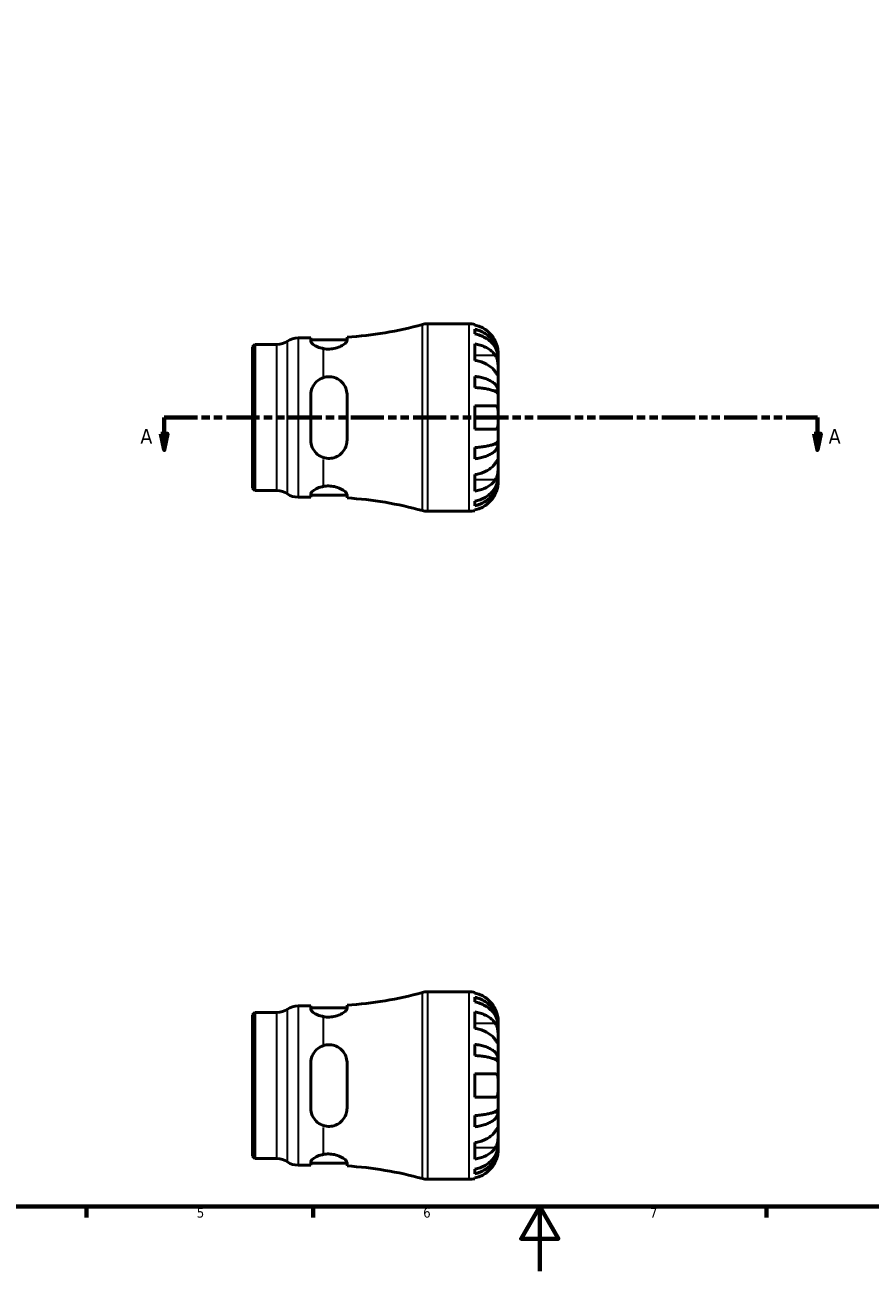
# Model space of a CAD drawing. Header units: millimetres. Extents: x 0 to 903, y 0 to 771.
# Tile 2 of 5: x 261 to 523, y 0 to 386. Entities that reach past the tile are written whole.
import ezdxf

# ---------------------------------------------------------------- set-up
doc = ezdxf.new("R2010")
doc.units = ezdxf.units.MM
doc.linetypes.add('DOUBLE_DASH_CHAIN', pattern=[1.2403, 0.6614, -0.0827, 0.1654, -0.0827, 0.1654, -0.0827])
for name, color, linetype, lineweight in [('Border (ANSI)', 7, 'Continuous', 70), ('Section Line (ANSI)', 7, 'DOUBLE_DASH_CHAIN', 70), ('Visible (ANSI)', 7, 'Continuous', 50), ('Visible Narrow (ANSI)', 7, 'Continuous', 35)]:
    doc.layers.add(name, color=color, linetype=linetype, lineweight=lineweight)
doc.styles.add('Label Text (ANSI)', font='tahoma.ttf')
doc.styles.add('Note Text (ANSI)', font='tahoma.ttf')

# ---------------------------------------------------------------- blocks, each defined once
blk = doc.blocks.new('Borders Default Border')
at = {"layer": 'Border (ANSI)'}
for p, q in [((280.33, 20), (280.33, 16.55)), ((350.42, 20), (350.42, 16.55)), ((490.58, 20), (490.58, 16.55))]:
    blk.add_line(p, q, dxfattribs=at)
at = {"layer": 'Border (ANSI)', "flags": 128}
for points in [[(20, 20), (20, 574), (821, 574), (821, 20), (20, 20)], [(420.5, 0), (420.5, 20), (414.73, 10), (426.27, 10), (420.5, 20)]]:
    blk.add_lwpolyline(points, dxfattribs=at)
at = {"layer": 'Border (ANSI)', "color": 230, "true_color": 0xff0080, "char_height": 3.05, "attachment_point": 7, "style": 'Note Text (ANSI)'}
for s, insert in [('5', (314.48, 16.49)), ('6', (384.49, 16.49)), ('7', (454.6, 16.55))]:
    blk.add_mtext(s, dxfattribs=dict(at, insert=insert))
blk = doc.blocks.new('2dTransSection0')
at = {"layer": 'Section Line (ANSI)', "linetype": 'DOUBLE_DASH_CHAIN', "ltscale": 15.509468}
blk.add_line((304.38, 264.06), (506.38, 264.06), dxfattribs=at)
at = {"layer": 'Section Line (ANSI)', "linetype": 'Continuous'}
for p, q in [((304.38, 264.06), (314.02, 264.06)), ((304.38, 264.06), (304.38, 259.06)), ((496.75, 264.06), (506.38, 264.06)), ((506.38, 264.06), (506.38, 259.06)), ((303.38, 259.06), (304.38, 254.06)), ((305.38, 259.06), (303.38, 259.06)), ((304.38, 259.06), (304.38, 254.06)), ((304.38, 254.06), (305.38, 259.06)), ((505.38, 259.06), (506.38, 254.06)), ((507.38, 259.06), (505.38, 259.06)), ((506.38, 259.06), (506.38, 254.06)), ((506.38, 254.06), (507.38, 259.06))]:
    blk.add_line(p, q, dxfattribs=at)
at = {"layer": 'Section Line (ANSI)', "linetype": 'Continuous', "flags": 128}
for points in [[(303.38, 259.06), (304.38, 254.06), (305.38, 259.06), (303.38, 259.06)], [(505.38, 259.06), (506.38, 254.06), (507.38, 259.06), (505.38, 259.06)]]:
    blk.add_lwpolyline(points, dxfattribs=at)
at = {"layer": 'Section Line (ANSI)'}
for points in [[(303.38, 259.06), (304.38, 254.06), (305.38, 259.06), (303.38, 259.06)], [(505.38, 259.06), (506.38, 254.06), (507.38, 259.06), (505.38, 259.06)]]:
    blk.add_solid(points, dxfattribs=at)
at = {"layer": 'Section Line (ANSI)', "char_height": 4.57, "attachment_point": 7, "style": 'Label Text (ANSI)'}
for insert in [(297.02, 255.98), (509.85, 255.98)]:
    blk.add_mtext('A', dxfattribs=dict(at, insert=insert))

msp = doc.modelspace()

# ---------------------------------------------------------------- linework, layer by layer
at = {"layer": 'Visible (ANSI)'}
for p, q in [((385.769, 293.055), (398.654, 293.055)), ((400.454, 292.873), (400.454, 292.648)), ((400.454, 291.34), (400.454, 289.907)), ((331.654, 285.952), (332.377, 286.675)), ((331.654, 242.159), (331.654, 285.952)), ((332.377, 286.675), (339.246, 286.675)), ((332.377, 286.675), (332.377, 241.435)), ((345.802, 288.705), (349.722, 288.705)), ((349.722, 288.705), (349.722, 287.679)), ((349.722, 288.065), (360.922, 288.065)), ((360.922, 287.918), (360.922, 288.935)), ((400.454, 286.819), (400.454, 281.728)), ((407.654, 282.768), (407.636, 282.768)), ((407.654, 282.768), (407.654, 284.055)), ((407.654, 282.278), (407.654, 282.768)), ((407.654, 278.197), (407.654, 282.278)), ((407.654, 272.296), (407.654, 278.197)), ((400.454, 276.79), (400.454, 273.33)), ((349.722, 271.095), (349.722, 257.015)), ((360.922, 257.015), (360.922, 271.095)), ((407.654, 272.296), (406.329, 272.296)), ((407.654, 271.114), (407.654, 272.296)), ((407.654, 264.055), (407.654, 271.114)), ((400.454, 267.655), (400.454, 260.455)), ((407.654, 256.997), (407.654, 264.055)), ((400.454, 254.78), (400.454, 251.321)), ((407.654, 255.814), (406.329, 255.814)), ((407.654, 255.814), (407.654, 256.997)), ((407.654, 249.913), (407.654, 255.814)), ((407.654, 245.832), (407.654, 249.913)), ((400.454, 246.383), (400.454, 241.292)), ((407.654, 245.342), (407.636, 245.342)), ((407.654, 245.342), (407.654, 245.832)), ((407.654, 244.055), (407.654, 245.342)), ((331.654, 242.159), (332.377, 241.435)), ((332.377, 241.435), (339.246, 241.435)), ((345.802, 239.405), (349.722, 239.405)), ((349.722, 240.432), (349.722, 239.405)), ((349.722, 240.045), (360.922, 240.045)), ((360.922, 239.175), (360.922, 240.192)), ((400.454, 238.203), (400.454, 236.77)), ((400.454, 235.463), (400.454, 235.237)), ((385.769, 235.055), (398.654, 235.055)), ((385.769, 86.401), (398.654, 86.401)), ((400.454, 86.219), (400.454, 85.993)), ((345.802, 82.051), (349.722, 82.051)), ((349.722, 82.051), (349.722, 81.024)), ((349.722, 81.411), (360.922, 81.411)), ((360.922, 81.264), (360.922, 82.281)), ((400.454, 84.686), (400.454, 83.253)), ((331.654, 79.297), (332.377, 80.021)), ((331.654, 35.504), (331.654, 79.297)), ((332.377, 80.021), (339.246, 80.021)), ((332.377, 80.021), (332.377, 34.781)), ((400.454, 80.164), (400.454, 75.073)), ((407.654, 76.114), (407.654, 77.401)), ((407.654, 76.114), (407.636, 76.114)), ((407.654, 75.624), (407.654, 76.114)), ((407.654, 71.543), (407.654, 75.624)), ((400.454, 70.136), (400.454, 66.676)), ((407.654, 65.642), (407.654, 71.543)), ((407.654, 65.642), (406.329, 65.642)), ((407.654, 64.459), (407.654, 65.642)), ((349.722, 64.441), (349.722, 50.361)), ((360.922, 50.361), (360.922, 64.441)), ((407.654, 57.401), (407.654, 64.459)), ((400.454, 61.001), (400.454, 53.801)), ((407.654, 50.342), (407.654, 57.401)), ((407.654, 49.16), (407.654, 50.342)), ((400.454, 48.126), (400.454, 44.666)), ((407.654, 49.16), (406.329, 49.16)), ((407.654, 43.259), (407.654, 49.16)), ((407.654, 39.178), (407.654, 43.259)), ((400.454, 39.729), (400.454, 34.637)), ((407.654, 38.688), (407.636, 38.688)), ((407.654, 38.688), (407.654, 39.178)), ((407.654, 37.401), (407.654, 38.688)), ((331.654, 35.504), (332.377, 34.781)), ((332.377, 34.781), (339.246, 34.781)), ((345.802, 32.751), (349.722, 32.751)), ((349.722, 33.778), (349.722, 32.751)), ((349.722, 33.391), (360.922, 33.391)), ((360.922, 32.521), (360.922, 33.538)), ((400.454, 31.549), (400.454, 30.116)), ((385.769, 28.401), (398.654, 28.401)), ((400.454, 28.809), (400.454, 28.583))]:
    msp.add_line(p, q, dxfattribs=at)
for centre, radius, start, end in [((385.769, 287.255), 5.8, 90, 105.4274), ((398.654, 284.055), 9, 78.46304, 90), ((353.654, 403.632), 114.927, 273.62577, 285.4274), ((339.246, 292.475), 5.8, 270, 304.41151), ((345.802, 282.905), 5.8, 90, 124.41151), ((339.246, 235.635), 5.8, 55.58849, 90), ((345.802, 245.205), 5.8, 235.58849, 270), ((353.654, 124.478), 114.927, 74.5726, 86.37423), ((385.769, 240.855), 5.8, 254.5726, 270), ((398.654, 244.055), 9, 270, 281.53696), ((353.654, 196.978), 114.927, 273.62577, 285.4274), ((385.769, 80.601), 5.8, 90, 105.4274), ((398.654, 77.401), 9, 78.46304, 90), ((339.246, 85.821), 5.8, 270, 304.41151), ((345.802, 76.251), 5.8, 90, 124.41151), ((339.246, 28.981), 5.8, 55.58849, 90), ((345.802, 38.551), 5.8, 235.58849, 270), ((353.654, -82.176), 114.927, 74.5726, 86.37423), ((385.769, 34.201), 5.8, 254.5726, 270), ((398.654, 37.401), 9, 270, 281.53696)]:
    msp.add_arc(centre, radius, start, end, dxfattribs=at)
for points, knots in [([(406.778, 287.655), (406.595, 288.043), (406.376, 288.435), (405.79, 289.317), (405.399, 289.79), (404.612, 290.58), (404.145, 290.972), (403.139, 291.648), (402.599, 291.932), (401.589, 292.352), (401.028, 292.529), (400.454, 292.648)], [4.42788405, 4.42788405, 4.42788405, 4.42788405, 4.5512464, 4.5512464, 4.71913293, 4.71913293, 4.88586959, 4.88586959, 5.05260626, 5.05260626, 5.21400469, 5.21400469, 5.21400469, 5.21400469]), ([(400.454, 291.34), (401.031, 291.226), (401.595, 291.053), (402.607, 290.647), (403.146, 290.373), (404.153, 289.72), (404.62, 289.342), (405.406, 288.58), (405.797, 288.126), (406.471, 287.147), (406.754, 286.623), (407.18, 285.625), (407.362, 285.058), (407.599, 283.901), (407.654, 283.309), (407.654, 282.768)], [0.1707461, 0.1707461, 0.1707461, 0.1707461, 0.33284, 0.33284, 0.4994944, 0.4994944, 0.6661487, 0.6661487, 0.8332087, 0.8332087, 1.0002688, 1.0002688, 1.1679728, 1.1679728, 1.3356767, 1.3356767, 1.3356767, 1.3356767]), ([(407.654, 282.278), (407.654, 282.76), (407.599, 283.286), (407.362, 284.317), (407.18, 284.821), (406.754, 285.709), (406.471, 286.176), (405.797, 287.046), (405.406, 287.451), (404.62, 288.129), (404.153, 288.466), (403.146, 289.046), (402.607, 289.29), (401.595, 289.652), (401.031, 289.805), (400.454, 289.907)], [4.0142509, 4.0142509, 4.0142509, 4.0142509, 4.1819549, 4.1819549, 4.3496588, 4.3496588, 4.5167189, 4.5167189, 4.6837789, 4.6837789, 4.8504333, 4.8504333, 5.0170876, 5.0170876, 5.1791816, 5.1791816, 5.1791816, 5.1791816]), ([(353.654, 285.367), (353.497, 285.396), (353.343, 285.428), (352.515, 285.622), (351.905, 285.85), (350.909, 286.335), (350.466, 286.629), (349.872, 287.193), (349.722, 287.461), (349.722, 287.679)], [0.16501659, 0.16501659, 0.16501659, 0.16501659, 0.21248187, 0.21248187, 0.42496373, 0.42496373, 0.65314155, 0.65314155, 0.88131938, 0.88131938, 0.88131938, 0.88131938]), ([(360.922, 287.918), (360.922, 287.843), (360.904, 287.762), (360.787, 287.472), (360.607, 287.242), (360.023, 286.716), (359.584, 286.417), (358.546, 285.892), (357.96, 285.664), (356.743, 285.354), (356.137, 285.262), (354.879, 285.212), (354.252, 285.259), (353.654, 285.367)], [-1.0958848, -1.0958848, -1.0958848, -1.0958848, -1.0161029, -1.0161029, -0.8232693, -0.8232693, -0.5923183, -0.5923183, -0.3779467, -0.3779467, -0.1907008, -0.1907008, 0, 0, 0, 0]), ([(400.454, 286.819), (401.028, 286.735), (401.589, 286.61), (402.599, 286.313), (403.139, 286.112), (404.145, 285.634), (404.612, 285.357), (405.399, 284.798), (405.79, 284.464), (406.376, 283.84), (406.595, 283.563), (406.778, 283.289)], [0.17075309, 0.17075309, 0.17075309, 0.17075309, 0.33215152, 0.33215152, 0.49888818, 0.49888818, 0.66562485, 0.66562485, 0.83351137, 0.83351137, 0.95687373, 0.95687373, 0.95687373, 0.95687373]), ([(407.654, 284.055), (407.654, 284.055), (407.654, 284.091), (407.652, 284.239), (407.649, 284.358), (407.622, 284.742), (407.591, 285.043), (407.477, 285.645), (407.415, 285.911), (407.282, 286.371), (407.223, 286.554), (407.097, 286.908), (407.031, 287.079), (406.902, 287.385), (406.841, 287.521), (406.778, 287.655)], [0, 0, 0, 0, 0.08783311, 0.08783311, 0.18435408, 0.18435408, 0.32279749, 0.32279749, 0.41754463, 0.41754463, 0.47774931, 0.47774931, 0.53276241, 0.53276241, 0.57681269, 0.57681269, 0.57681269, 0.57681269]), ([(406.778, 278.197), (406.595, 278.471), (406.376, 278.749), (405.79, 279.373), (405.399, 279.707), (404.612, 280.266), (404.145, 280.543), (403.139, 281.021), (402.599, 281.221), (401.589, 281.518), (401.028, 281.644), (400.454, 281.728)], [4.42788405, 4.42788405, 4.42788405, 4.42788405, 4.5512464, 4.5512464, 4.71913293, 4.71913293, 4.88586959, 4.88586959, 5.05260626, 5.05260626, 5.21400469, 5.21400469, 5.21400469, 5.21400469]), ([(406.778, 283.289), (406.837, 283.2), (406.894, 283.106), (407.044, 282.828), (407.131, 282.633), (407.287, 282.207), (407.355, 281.975), (407.489, 281.395), (407.542, 281.042), (407.624, 280.236), (407.641, 279.791), (407.656, 278.934), (407.654, 278.534), (407.654, 278.197)], [-0.58004807, -0.58004807, -0.58004807, -0.58004807, -0.5384523, -0.5384523, -0.46383793, -0.46383793, -0.3862639, -0.3862639, -0.27840269, -0.27840269, -0.14277912, -0.14277912, 0, 0, 0, 0]), ([(407.654, 278.197), (407.654, 278.014), (407.654, 277.851), (407.653, 277.562), (407.651, 277.44), (407.636, 277.218), (407.618, 277.15), (407.542, 277.138), (407.486, 277.188), (407.349, 277.359), (407.281, 277.454), (407.123, 277.681), (407.035, 277.812), (406.887, 278.034), (406.834, 278.114), (406.778, 278.197)], [0, 0, 0, 0, 0.07774953, 0.07774953, 0.16081914, 0.16081914, 0.27783798, 0.27783798, 0.3882896, 0.3882896, 0.46542959, 0.46542959, 0.54035429, 0.54035429, 0.57953204, 0.57953204, 0.57953204, 0.57953204]), ([(349.722, 271.095), (349.722, 271.824), (349.872, 272.589), (350.466, 273.985), (350.909, 274.617), (351.905, 275.582), (352.515, 275.996), (353.343, 276.336), (353.497, 276.392), (353.654, 276.441)], [0.85279704, 0.85279704, 0.85279704, 0.85279704, 1.08097486, 1.08097486, 1.30915268, 1.30915268, 1.52163455, 1.52163455, 1.56909983, 1.56909983, 1.56909983, 1.56909983]), ([(353.654, 276.441), (354.177, 276.604), (354.724, 276.691), (355.875, 276.7), (356.459, 276.609), (357.71, 276.213), (358.341, 275.863), (359.486, 274.92), (359.976, 274.304), (360.617, 273.03), (360.81, 272.395), (360.91, 271.522), (360.922, 271.309), (360.922, 271.095)], [-1.2170494, -1.2170494, -1.2170494, -1.2170494, -1.0497465, -1.0497465, -0.8706738, -0.8706738, -0.646323, -0.646323, -0.3956682, -0.3956682, -0.1852436, -0.1852436, -0.1182004, -0.1182004, -0.1182004, -0.1182004]), ([(400.454, 276.79), (401.031, 276.73), (401.595, 276.64), (402.607, 276.427), (403.146, 276.283), (404.153, 275.941), (404.62, 275.743), (405.406, 275.343), (405.797, 275.105), (406.471, 274.592), (406.754, 274.317), (407.18, 273.794), (407.362, 273.497), (407.599, 272.89), (407.654, 272.58), (407.654, 272.296)], [0.1707461, 0.1707461, 0.1707461, 0.1707461, 0.33284, 0.33284, 0.4994944, 0.4994944, 0.6661487, 0.6661487, 0.8332087, 0.8332087, 1.0002688, 1.0002688, 1.1679728, 1.1679728, 1.3356767, 1.3356767, 1.3356767, 1.3356767]), ([(407.654, 271.114), (407.654, 271.254), (407.599, 271.407), (407.362, 271.706), (407.18, 271.852), (406.754, 272.111), (406.471, 272.246), (405.797, 272.499), (405.406, 272.617), (404.62, 272.814), (404.153, 272.912), (403.146, 273.08), (402.607, 273.151), (401.595, 273.256), (401.031, 273.301), (400.454, 273.33)], [4.0142509, 4.0142509, 4.0142509, 4.0142509, 4.1819549, 4.1819549, 4.3496588, 4.3496588, 4.5167189, 4.5167189, 4.6837789, 4.6837789, 4.8504333, 4.8504333, 5.0170876, 5.0170876, 5.1791816, 5.1791816, 5.1791816, 5.1791816]), ([(400.454, 267.655), (401.028, 267.655), (401.589, 267.655), (402.599, 267.655), (403.139, 267.655), (404.145, 267.655), (404.612, 267.655), (405.399, 267.655), (405.79, 267.655), (406.376, 267.655), (406.595, 267.655), (406.778, 267.655)], [0.17075309, 0.17075309, 0.17075309, 0.17075309, 0.33215152, 0.33215152, 0.49888818, 0.49888818, 0.66562485, 0.66562485, 0.83351137, 0.83351137, 0.95687373, 0.95687373, 0.95687373, 0.95687373]), ([(406.778, 267.655), (406.845, 267.655), (406.91, 267.647), (407.059, 267.603), (407.14, 267.558), (407.289, 267.42), (407.355, 267.325), (407.488, 267.034), (407.543, 266.816), (407.624, 266.234), (407.641, 265.856), (407.656, 265.001), (407.654, 264.53), (407.654, 264.055)], [-0.57647647, -0.57647647, -0.57647647, -0.57647647, -0.52968676, -0.52968676, -0.46054026, -0.46054026, -0.38562403, -0.38562403, -0.27730827, -0.27730827, -0.14258086, -0.14258086, 0, 0, 0, 0]), ([(407.654, 264.055), (407.654, 263.775), (407.654, 263.496), (407.652, 262.927), (407.65, 262.642), (407.627, 261.964), (407.599, 261.602), (407.492, 261.099), (407.432, 260.929), (407.294, 260.698), (407.225, 260.621), (407.065, 260.509), (406.974, 260.475), (406.843, 260.457), (406.811, 260.455), (406.778, 260.455)], [-2.49913258, -2.49913258, -2.49913258, -2.49913258, -2.41505436, -2.41505436, -2.32384732, -2.32384732, -2.1841143, -2.1841143, -2.08674766, -2.08674766, -2.01440674, -2.01440674, -1.93994266, -1.93994266, -1.91637503, -1.91637503, -1.91637503, -1.91637503]), ([(406.778, 260.455), (406.595, 260.455), (406.376, 260.455), (405.79, 260.455), (405.399, 260.455), (404.612, 260.455), (404.145, 260.455), (403.139, 260.455), (402.599, 260.455), (401.589, 260.455), (401.028, 260.455), (400.454, 260.455)], [4.42788405, 4.42788405, 4.42788405, 4.42788405, 4.5512464, 4.5512464, 4.71913293, 4.71913293, 4.88586959, 4.88586959, 5.05260626, 5.05260626, 5.21400469, 5.21400469, 5.21400469, 5.21400469]), ([(353.654, 251.669), (353.497, 251.718), (353.343, 251.774), (352.515, 252.115), (351.905, 252.528), (350.909, 253.493), (350.466, 254.125), (349.872, 255.521), (349.722, 256.286), (349.722, 257.015)], [0.16501659, 0.16501659, 0.16501659, 0.16501659, 0.21248187, 0.21248187, 0.42496373, 0.42496373, 0.65314155, 0.65314155, 0.88131938, 0.88131938, 0.88131938, 0.88131938]), ([(360.922, 257.015), (360.922, 256.759), (360.904, 256.506), (360.787, 255.649), (360.607, 255.068), (360.023, 253.889), (359.584, 253.312), (358.546, 252.388), (357.96, 252.027), (356.742, 251.564), (356.137, 251.44), (354.879, 251.397), (354.252, 251.483), (353.654, 251.669)], [-1.0959117, -1.0959117, -1.0959117, -1.0959117, -1.0161118, -1.0161118, -0.8232569, -0.8232569, -0.5923117, -0.5923117, -0.3779466, -0.3779466, -0.1907024, -0.1907024, -0.0000267, -0.0000267, -0.0000267, -0.0000267]), ([(400.454, 254.78), (401.031, 254.81), (401.595, 254.854), (402.607, 254.959), (403.146, 255.03), (404.153, 255.199), (404.62, 255.297), (405.406, 255.494), (405.797, 255.611), (406.471, 255.864), (406.754, 256), (407.18, 256.258), (407.362, 256.404), (407.599, 256.704), (407.654, 256.857), (407.654, 256.997)], [0.1707461, 0.1707461, 0.1707461, 0.1707461, 0.33284, 0.33284, 0.4994944, 0.4994944, 0.6661487, 0.6661487, 0.8332087, 0.8332087, 1.0002688, 1.0002688, 1.1679728, 1.1679728, 1.3356767, 1.3356767, 1.3356767, 1.3356767]), ([(407.654, 255.814), (407.654, 255.53), (407.599, 255.221), (407.362, 254.614), (407.18, 254.317), (406.754, 253.793), (406.471, 253.518), (405.797, 253.006), (405.406, 252.767), (404.62, 252.368), (404.153, 252.17), (403.146, 251.828), (402.607, 251.684), (401.595, 251.471), (401.031, 251.381), (400.454, 251.321)], [4.0142509, 4.0142509, 4.0142509, 4.0142509, 4.1819549, 4.1819549, 4.3496588, 4.3496588, 4.5167189, 4.5167189, 4.6837789, 4.6837789, 4.8504333, 4.8504333, 5.0170876, 5.0170876, 5.1791816, 5.1791816, 5.1791816, 5.1791816]), ([(406.778, 249.913), (406.837, 250.002), (406.894, 250.087), (407.044, 250.311), (407.131, 250.44), (407.287, 250.666), (407.355, 250.759), (407.489, 250.925), (407.542, 250.973), (407.624, 250.96), (407.641, 250.868), (407.656, 250.516), (407.654, 250.25), (407.654, 249.913)], [-0.58004807, -0.58004807, -0.58004807, -0.58004807, -0.5384523, -0.5384523, -0.46383793, -0.46383793, -0.3862639, -0.3862639, -0.27840269, -0.27840269, -0.14277912, -0.14277912, 0, 0, 0, 0]), ([(400.454, 246.383), (401.028, 246.466), (401.589, 246.592), (402.599, 246.889), (403.139, 247.09), (404.145, 247.568), (404.612, 247.845), (405.399, 248.404), (405.79, 248.738), (406.376, 249.361), (406.595, 249.639), (406.778, 249.913)], [0.17075309, 0.17075309, 0.17075309, 0.17075309, 0.33215152, 0.33215152, 0.49888818, 0.49888818, 0.66562485, 0.66562485, 0.83351137, 0.83351137, 0.95687373, 0.95687373, 0.95687373, 0.95687373]), ([(407.654, 249.913), (407.654, 249.73), (407.654, 249.527), (407.653, 249.076), (407.651, 248.826), (407.636, 248.198), (407.618, 247.813), (407.542, 247.059), (407.486, 246.698), (407.349, 246.113), (407.281, 245.884), (407.123, 245.459), (407.035, 245.264), (406.887, 244.994), (406.834, 244.905), (406.778, 244.822)], [0, 0, 0, 0, 0.07774953, 0.07774953, 0.16081914, 0.16081914, 0.27783798, 0.27783798, 0.3882896, 0.3882896, 0.46542959, 0.46542959, 0.54035429, 0.54035429, 0.57953204, 0.57953204, 0.57953204, 0.57953204]), ([(353.654, 242.743), (354.177, 242.838), (354.724, 242.886), (355.875, 242.872), (356.459, 242.802), (357.71, 242.53), (358.341, 242.304), (359.486, 241.758), (359.976, 241.434), (360.617, 240.862), (360.81, 240.612), (360.91, 240.322), (360.922, 240.255), (360.922, 240.192)], [-1.2170494, -1.2170494, -1.2170494, -1.2170494, -1.0497465, -1.0497465, -0.8706738, -0.8706738, -0.646323, -0.646323, -0.3956682, -0.3956682, -0.1852436, -0.1852436, -0.1182004, -0.1182004, -0.1182004, -0.1182004]), ([(400.454, 238.203), (401.031, 238.305), (401.595, 238.458), (402.607, 238.82), (403.146, 239.064), (404.153, 239.645), (404.62, 239.981), (405.406, 240.66), (405.797, 241.064), (406.471, 241.935), (406.754, 242.401), (407.18, 243.29), (407.362, 243.794), (407.599, 244.824), (407.654, 245.35), (407.654, 245.832)], [0.1707461, 0.1707461, 0.1707461, 0.1707461, 0.33284, 0.33284, 0.4994944, 0.4994944, 0.6661487, 0.6661487, 0.8332087, 0.8332087, 1.0002688, 1.0002688, 1.1679728, 1.1679728, 1.3356767, 1.3356767, 1.3356767, 1.3356767]), ([(407.654, 245.342), (407.654, 244.801), (407.599, 244.21), (407.362, 243.052), (407.18, 242.485), (406.754, 241.487), (406.471, 240.963), (405.797, 239.985), (405.406, 239.53), (404.62, 238.768), (404.153, 238.39), (403.146, 237.738), (402.607, 237.463), (401.595, 237.057), (401.031, 236.885), (400.454, 236.77)], [4.0142509, 4.0142509, 4.0142509, 4.0142509, 4.1819549, 4.1819549, 4.3496588, 4.3496588, 4.5167189, 4.5167189, 4.6837789, 4.6837789, 4.8504333, 4.8504333, 5.0170876, 5.0170876, 5.1791816, 5.1791816, 5.1791816, 5.1791816]), ([(406.778, 244.822), (406.595, 244.548), (406.376, 244.27), (405.79, 243.647), (405.399, 243.313), (404.612, 242.753), (404.145, 242.476), (403.139, 241.999), (402.599, 241.798), (401.589, 241.501), (401.028, 241.375), (400.454, 241.292)], [4.42788405, 4.42788405, 4.42788405, 4.42788405, 4.5512464, 4.5512464, 4.71913293, 4.71913293, 4.88586959, 4.88586959, 5.05260626, 5.05260626, 5.21400469, 5.21400469, 5.21400469, 5.21400469]), ([(406.778, 240.455), (406.845, 240.598), (406.91, 240.743), (407.059, 241.102), (407.14, 241.316), (407.289, 241.758), (407.355, 241.982), (407.488, 242.507), (407.543, 242.793), (407.624, 243.356), (407.641, 243.605), (407.656, 243.961), (407.654, 244.055), (407.654, 244.055)], [-0.57647647, -0.57647647, -0.57647647, -0.57647647, -0.52968676, -0.52968676, -0.46054026, -0.46054026, -0.38562403, -0.38562403, -0.27730827, -0.27730827, -0.14258086, -0.14258086, 0, 0, 0, 0]), ([(349.722, 240.432), (349.722, 240.649), (349.872, 240.917), (350.466, 241.481), (350.909, 241.776), (351.905, 242.26), (352.515, 242.488), (353.343, 242.682), (353.497, 242.715), (353.654, 242.743)], [0.85279704, 0.85279704, 0.85279704, 0.85279704, 1.08097486, 1.08097486, 1.30915268, 1.30915268, 1.52163455, 1.52163455, 1.56909983, 1.56909983, 1.56909983, 1.56909983]), ([(400.454, 235.463), (401.028, 235.581), (401.589, 235.759), (402.599, 236.179), (403.139, 236.463), (404.145, 237.138), (404.612, 237.53), (405.399, 238.321), (405.79, 238.793), (406.376, 239.675), (406.595, 240.068), (406.778, 240.455)], [0.17075309, 0.17075309, 0.17075309, 0.17075309, 0.33215152, 0.33215152, 0.49888818, 0.49888818, 0.66562485, 0.66562485, 0.83351137, 0.83351137, 0.95687373, 0.95687373, 0.95687373, 0.95687373]), ([(406.778, 81.001), (406.595, 81.389), (406.376, 81.781), (405.79, 82.663), (405.399, 83.136), (404.612, 83.926), (404.145, 84.318), (403.139, 84.994), (402.599, 85.278), (401.589, 85.698), (401.028, 85.875), (400.454, 85.993)], [4.42788405, 4.42788405, 4.42788405, 4.42788405, 4.5512464, 4.5512464, 4.71913293, 4.71913293, 4.88586959, 4.88586959, 5.05260626, 5.05260626, 5.21400469, 5.21400469, 5.21400469, 5.21400469]), ([(353.654, 78.713), (353.497, 78.742), (353.343, 78.774), (352.515, 78.968), (351.905, 79.196), (350.909, 79.681), (350.466, 79.975), (349.872, 80.539), (349.722, 80.807), (349.722, 81.024)], [0.16501659, 0.16501659, 0.16501659, 0.16501659, 0.21248187, 0.21248187, 0.42496373, 0.42496373, 0.65314155, 0.65314155, 0.88131938, 0.88131938, 0.88131938, 0.88131938]), ([(360.922, 81.264), (360.922, 81.189), (360.904, 81.108), (360.787, 80.818), (360.607, 80.587), (360.023, 80.061), (359.584, 79.762), (358.546, 79.238), (357.96, 79.009), (356.742, 78.7), (356.137, 78.607), (354.879, 78.558), (354.252, 78.605), (353.654, 78.713)], [-1.0959117, -1.0959117, -1.0959117, -1.0959117, -1.0161118, -1.0161118, -0.8232569, -0.8232569, -0.5923117, -0.5923117, -0.3779466, -0.3779466, -0.1907024, -0.1907024, -0.0000267, -0.0000267, -0.0000267, -0.0000267]), ([(400.454, 84.686), (401.031, 84.571), (401.595, 84.399), (402.607, 83.993), (403.146, 83.719), (404.153, 83.066), (404.62, 82.688), (405.406, 81.926), (405.797, 81.471), (406.471, 80.493), (406.754, 79.969), (407.18, 78.971), (407.362, 78.404), (407.599, 77.246), (407.654, 76.655), (407.654, 76.114)], [0.1707461, 0.1707461, 0.1707461, 0.1707461, 0.33284, 0.33284, 0.4994944, 0.4994944, 0.6661487, 0.6661487, 0.8332087, 0.8332087, 1.0002688, 1.0002688, 1.1679728, 1.1679728, 1.3356767, 1.3356767, 1.3356767, 1.3356767]), ([(407.654, 75.624), (407.654, 76.106), (407.599, 76.632), (407.362, 77.662), (407.18, 78.167), (406.754, 79.055), (406.471, 79.521), (405.797, 80.392), (405.406, 80.796), (404.62, 81.475), (404.153, 81.811), (403.146, 82.392), (402.607, 82.636), (401.595, 82.998), (401.031, 83.151), (400.454, 83.253)], [4.0142509, 4.0142509, 4.0142509, 4.0142509, 4.1819549, 4.1819549, 4.3496588, 4.3496588, 4.5167189, 4.5167189, 4.6837789, 4.6837789, 4.8504333, 4.8504333, 5.0170876, 5.0170876, 5.1791816, 5.1791816, 5.1791816, 5.1791816]), ([(407.654, 77.401), (407.654, 77.401), (407.654, 77.434), (407.652, 77.569), (407.65, 77.676), (407.627, 78.034), (407.599, 78.327), (407.492, 78.922), (407.432, 79.189), (407.294, 79.681), (407.225, 79.897), (407.065, 80.34), (406.974, 80.566), (406.843, 80.86), (406.811, 80.931), (406.778, 81.001)], [-2.49913258, -2.49913258, -2.49913258, -2.49913258, -2.41505436, -2.41505436, -2.32384732, -2.32384732, -2.1841143, -2.1841143, -2.08674766, -2.08674766, -2.01440674, -2.01440674, -1.93994266, -1.93994266, -1.91637503, -1.91637503, -1.91637503, -1.91637503]), ([(400.454, 80.164), (401.028, 80.081), (401.589, 79.955), (402.599, 79.658), (403.139, 79.457), (404.145, 78.98), (404.612, 78.703), (405.399, 78.144), (405.79, 77.81), (406.376, 77.186), (406.595, 76.908), (406.778, 76.634)], [0.17075309, 0.17075309, 0.17075309, 0.17075309, 0.33215152, 0.33215152, 0.49888818, 0.49888818, 0.66562485, 0.66562485, 0.83351137, 0.83351137, 0.95687373, 0.95687373, 0.95687373, 0.95687373]), ([(406.778, 71.543), (406.595, 71.817), (406.376, 72.095), (405.79, 72.718), (405.399, 73.052), (404.612, 73.612), (404.145, 73.889), (403.139, 74.366), (402.599, 74.567), (401.589, 74.864), (401.028, 74.99), (400.454, 75.073)], [4.42788405, 4.42788405, 4.42788405, 4.42788405, 4.5512464, 4.5512464, 4.71913293, 4.71913293, 4.88586959, 4.88586959, 5.05260626, 5.05260626, 5.21400469, 5.21400469, 5.21400469, 5.21400469]), ([(406.778, 76.634), (406.837, 76.546), (406.894, 76.452), (407.044, 76.174), (407.131, 75.979), (407.287, 75.552), (407.355, 75.321), (407.489, 74.741), (407.542, 74.388), (407.624, 73.582), (407.641, 73.136), (407.656, 72.279), (407.654, 71.88), (407.654, 71.543)], [-0.58004807, -0.58004807, -0.58004807, -0.58004807, -0.5384523, -0.5384523, -0.46383793, -0.46383793, -0.3862639, -0.3862639, -0.27840269, -0.27840269, -0.14277912, -0.14277912, 0, 0, 0, 0]), ([(349.722, 64.441), (349.722, 65.17), (349.872, 65.935), (350.466, 67.331), (350.909, 67.963), (351.905, 68.928), (352.515, 69.342), (353.343, 69.682), (353.497, 69.738), (353.654, 69.787)], [0.85279704, 0.85279704, 0.85279704, 0.85279704, 1.08097486, 1.08097486, 1.30915268, 1.30915268, 1.52163455, 1.52163455, 1.56909983, 1.56909983, 1.56909983, 1.56909983]), ([(353.654, 69.787), (354.177, 69.95), (354.724, 70.037), (355.875, 70.045), (356.459, 69.955), (357.71, 69.558), (358.341, 69.209), (359.486, 68.266), (359.976, 67.65), (360.617, 66.375), (360.81, 65.74), (360.91, 64.867), (360.922, 64.655), (360.922, 64.441)], [-1.2170491, -1.2170491, -1.2170491, -1.2170491, -1.0497256, -1.0497256, -0.8706602, -0.8706602, -0.6463065, -0.6463065, -0.3956544, -0.3956544, -0.1852371, -0.1852371, -0.1182003, -0.1182003, -0.1182003, -0.1182003]), ([(400.454, 70.136), (401.031, 70.076), (401.595, 69.985), (402.607, 69.772), (403.146, 69.629), (404.153, 69.287), (404.62, 69.088), (405.406, 68.689), (405.797, 68.451), (406.471, 67.938), (406.754, 67.663), (407.18, 67.14), (407.362, 66.843), (407.599, 66.236), (407.654, 65.926), (407.654, 65.642)], [0.1707461, 0.1707461, 0.1707461, 0.1707461, 0.33284, 0.33284, 0.4994944, 0.4994944, 0.6661487, 0.6661487, 0.8332087, 0.8332087, 1.0002688, 1.0002688, 1.1679728, 1.1679728, 1.3356767, 1.3356767, 1.3356767, 1.3356767]), ([(407.654, 71.543), (407.654, 71.36), (407.654, 71.197), (407.653, 70.908), (407.651, 70.786), (407.636, 70.564), (407.618, 70.495), (407.542, 70.483), (407.486, 70.533), (407.349, 70.705), (407.281, 70.8), (407.123, 71.027), (407.035, 71.158), (406.887, 71.38), (406.834, 71.46), (406.778, 71.543)], [0, 0, 0, 0, 0.07774953, 0.07774953, 0.16081914, 0.16081914, 0.27783798, 0.27783798, 0.3882896, 0.3882896, 0.46542959, 0.46542959, 0.54035429, 0.54035429, 0.57953204, 0.57953204, 0.57953204, 0.57953204]), ([(407.654, 64.459), (407.654, 64.599), (407.599, 64.752), (407.362, 65.052), (407.18, 65.198), (406.754, 65.456), (406.471, 65.592), (405.797, 65.845), (405.406, 65.962), (404.62, 66.16), (404.153, 66.257), (403.146, 66.426), (402.607, 66.497), (401.595, 66.602), (401.031, 66.647), (400.454, 66.676)], [4.0142509, 4.0142509, 4.0142509, 4.0142509, 4.1819549, 4.1819549, 4.3496588, 4.3496588, 4.5167189, 4.5167189, 4.6837789, 4.6837789, 4.8504333, 4.8504333, 5.0170876, 5.0170876, 5.1791816, 5.1791816, 5.1791816, 5.1791816]), ([(400.454, 61.001), (401.028, 61.001), (401.589, 61.001), (402.599, 61.001), (403.139, 61.001), (404.145, 61.001), (404.612, 61.001), (405.399, 61.001), (405.79, 61.001), (406.376, 61.001), (406.595, 61.001), (406.778, 61.001)], [0.17075309, 0.17075309, 0.17075309, 0.17075309, 0.33215152, 0.33215152, 0.49888818, 0.49888818, 0.66562485, 0.66562485, 0.83351137, 0.83351137, 0.95687373, 0.95687373, 0.95687373, 0.95687373]), ([(406.778, 61.001), (406.78, 61.001), (406.782, 61.001), (406.872, 61), (406.955, 60.985), (407.099, 60.926), (407.161, 60.885), (407.285, 60.768), (407.345, 60.684), (407.483, 60.403), (407.542, 60.171), (407.624, 59.571), (407.641, 59.197), (407.656, 58.348), (407.654, 57.877), (407.654, 57.401)], [-0.58332629, -0.58332629, -0.58332629, -0.58332629, -0.58206847, -0.58206847, -0.51861604, -0.51861604, -0.4628074, -0.4628074, -0.39473272, -0.39473272, -0.27692423, -0.27692423, -0.14288351, -0.14288351, 0, 0, 0, 0]), ([(407.654, 57.401), (407.654, 57.108), (407.654, 56.817), (407.652, 56.22), (407.649, 55.92), (407.622, 55.236), (407.591, 54.882), (407.477, 54.398), (407.415, 54.237), (407.282, 54.032), (407.223, 53.968), (407.097, 53.875), (407.031, 53.843), (406.902, 53.808), (406.841, 53.801), (406.778, 53.801)], [0, 0, 0, 0, 0.08783311, 0.08783311, 0.18435408, 0.18435408, 0.32279749, 0.32279749, 0.41754463, 0.41754463, 0.47774931, 0.47774931, 0.53276241, 0.53276241, 0.57681269, 0.57681269, 0.57681269, 0.57681269]), ([(353.654, 45.015), (353.497, 45.064), (353.343, 45.12), (352.515, 45.46), (351.905, 45.874), (350.909, 46.839), (350.466, 47.471), (349.872, 48.867), (349.722, 49.632), (349.722, 50.361)], [0.16501659, 0.16501659, 0.16501659, 0.16501659, 0.21248187, 0.21248187, 0.42496373, 0.42496373, 0.65314155, 0.65314155, 0.88131938, 0.88131938, 0.88131938, 0.88131938]), ([(360.922, 50.361), (360.922, 50.105), (360.904, 49.851), (360.787, 48.995), (360.607, 48.414), (360.023, 47.235), (359.584, 46.658), (358.546, 45.734), (357.96, 45.373), (356.743, 44.91), (356.137, 44.786), (354.879, 44.742), (354.252, 44.829), (353.654, 45.015)], [-1.0958848, -1.0958848, -1.0958848, -1.0958848, -1.0161029, -1.0161029, -0.8232693, -0.8232693, -0.5923183, -0.5923183, -0.3779467, -0.3779467, -0.1907008, -0.1907008, 0, 0, 0, 0]), ([(406.778, 53.801), (406.595, 53.801), (406.376, 53.801), (405.79, 53.801), (405.399, 53.801), (404.612, 53.801), (404.145, 53.801), (403.139, 53.801), (402.599, 53.801), (401.589, 53.801), (401.028, 53.801), (400.454, 53.801)], [4.42788405, 4.42788405, 4.42788405, 4.42788405, 4.5512464, 4.5512464, 4.71913293, 4.71913293, 4.88586959, 4.88586959, 5.05260626, 5.05260626, 5.21400469, 5.21400469, 5.21400469, 5.21400469]), ([(400.454, 48.126), (401.031, 48.155), (401.595, 48.2), (402.607, 48.305), (403.146, 48.376), (404.153, 48.545), (404.62, 48.642), (405.406, 48.839), (405.797, 48.957), (406.471, 49.21), (406.754, 49.345), (407.18, 49.604), (407.362, 49.75), (407.599, 50.05), (407.654, 50.203), (407.654, 50.342)], [0.1707461, 0.1707461, 0.1707461, 0.1707461, 0.33284, 0.33284, 0.4994944, 0.4994944, 0.6661487, 0.6661487, 0.8332087, 0.8332087, 1.0002688, 1.0002688, 1.1679728, 1.1679728, 1.3356767, 1.3356767, 1.3356767, 1.3356767]), ([(407.654, 49.16), (407.654, 48.876), (407.599, 48.566), (407.362, 47.959), (407.18, 47.662), (406.754, 47.139), (406.471, 46.864), (405.797, 46.351), (405.406, 46.113), (404.62, 45.714), (404.153, 45.515), (403.146, 45.173), (402.607, 45.03), (401.595, 44.817), (401.031, 44.726), (400.454, 44.666)], [4.0142509, 4.0142509, 4.0142509, 4.0142509, 4.1819549, 4.1819549, 4.3496588, 4.3496588, 4.5167189, 4.5167189, 4.6837789, 4.6837789, 4.8504333, 4.8504333, 5.0170876, 5.0170876, 5.1791816, 5.1791816, 5.1791816, 5.1791816]), ([(400.454, 39.729), (401.028, 39.812), (401.589, 39.938), (402.599, 40.235), (403.139, 40.436), (404.145, 40.913), (404.612, 41.19), (405.399, 41.749), (405.79, 42.083), (406.376, 42.707), (406.595, 42.985), (406.778, 43.259)], [0.17075309, 0.17075309, 0.17075309, 0.17075309, 0.33215152, 0.33215152, 0.49888818, 0.49888818, 0.66562485, 0.66562485, 0.83351137, 0.83351137, 0.95687373, 0.95687373, 0.95687373, 0.95687373]), ([(406.778, 43.259), (406.837, 43.347), (406.894, 43.432), (407.044, 43.657), (407.131, 43.786), (407.287, 44.011), (407.355, 44.105), (407.489, 44.271), (407.542, 44.319), (407.624, 44.306), (407.641, 44.214), (407.656, 43.862), (407.654, 43.595), (407.654, 43.259)], [-0.58004807, -0.58004807, -0.58004807, -0.58004807, -0.5384523, -0.5384523, -0.46383793, -0.46383793, -0.3862639, -0.3862639, -0.27840269, -0.27840269, -0.14277912, -0.14277912, 0, 0, 0, 0]), ([(407.654, 43.259), (407.654, 43.076), (407.654, 42.873), (407.653, 42.422), (407.651, 42.172), (407.636, 41.544), (407.618, 41.159), (407.542, 40.405), (407.486, 40.044), (407.349, 39.459), (407.281, 39.229), (407.123, 38.804), (407.035, 38.61), (406.887, 38.339), (406.834, 38.251), (406.778, 38.168)], [0, 0, 0, 0, 0.07774953, 0.07774953, 0.16081914, 0.16081914, 0.27783798, 0.27783798, 0.3882896, 0.3882896, 0.46542959, 0.46542959, 0.54035429, 0.54035429, 0.57953204, 0.57953204, 0.57953204, 0.57953204]), ([(400.454, 31.549), (401.031, 31.651), (401.595, 31.804), (402.607, 32.166), (403.146, 32.41), (404.153, 32.991), (404.62, 33.327), (405.406, 34.005), (405.797, 34.41), (406.471, 35.28), (406.754, 35.747), (407.18, 36.635), (407.362, 37.14), (407.599, 38.17), (407.654, 38.696), (407.654, 39.178)], [0.1707461, 0.1707461, 0.1707461, 0.1707461, 0.33284, 0.33284, 0.4994944, 0.4994944, 0.6661487, 0.6661487, 0.8332087, 0.8332087, 1.0002688, 1.0002688, 1.1679728, 1.1679728, 1.3356767, 1.3356767, 1.3356767, 1.3356767]), ([(407.654, 38.688), (407.654, 38.147), (407.599, 37.556), (407.362, 36.398), (407.18, 35.831), (406.754, 34.833), (406.471, 34.309), (405.797, 33.331), (405.406, 32.876), (404.62, 32.114), (404.153, 31.736), (403.146, 31.083), (402.607, 30.809), (401.595, 30.403), (401.031, 30.231), (400.454, 30.116)], [4.0142509, 4.0142509, 4.0142509, 4.0142509, 4.1819549, 4.1819549, 4.3496588, 4.3496588, 4.5167189, 4.5167189, 4.6837789, 4.6837789, 4.8504333, 4.8504333, 5.0170876, 5.0170876, 5.1791816, 5.1791816, 5.1791816, 5.1791816]), ([(349.722, 33.778), (349.722, 33.995), (349.872, 34.263), (350.466, 34.827), (350.909, 35.121), (351.905, 35.606), (352.515, 35.834), (353.343, 36.028), (353.497, 36.06), (353.654, 36.089)], [0.85279704, 0.85279704, 0.85279704, 0.85279704, 1.08097486, 1.08097486, 1.30915268, 1.30915268, 1.52163455, 1.52163455, 1.56909983, 1.56909983, 1.56909983, 1.56909983]), ([(353.654, 36.089), (354.177, 36.184), (354.724, 36.232), (355.875, 36.218), (356.459, 36.148), (357.71, 35.876), (358.341, 35.65), (359.486, 35.104), (359.976, 34.779), (360.617, 34.208), (360.81, 33.957), (360.91, 33.667), (360.922, 33.601), (360.922, 33.538)], [-1.2170494, -1.2170494, -1.2170494, -1.2170494, -1.0497465, -1.0497465, -0.8706738, -0.8706738, -0.646323, -0.646323, -0.3956682, -0.3956682, -0.1852436, -0.1852436, -0.1182004, -0.1182004, -0.1182004, -0.1182004]), ([(406.778, 38.168), (406.595, 37.894), (406.376, 37.616), (405.79, 36.992), (405.399, 36.658), (404.612, 36.099), (404.145, 35.822), (403.139, 35.344), (402.599, 35.144), (401.589, 34.847), (401.028, 34.721), (400.454, 34.637)], [4.42788405, 4.42788405, 4.42788405, 4.42788405, 4.5512464, 4.5512464, 4.71913293, 4.71913293, 4.88586959, 4.88586959, 5.05260626, 5.05260626, 5.21400469, 5.21400469, 5.21400469, 5.21400469]), ([(406.778, 33.801), (406.845, 33.944), (406.91, 34.088), (407.059, 34.448), (407.14, 34.662), (407.289, 35.103), (407.355, 35.327), (407.488, 35.853), (407.543, 36.139), (407.624, 36.702), (407.641, 36.951), (407.656, 37.307), (407.654, 37.401), (407.654, 37.401)], [-0.57647647, -0.57647647, -0.57647647, -0.57647647, -0.52968676, -0.52968676, -0.46054026, -0.46054026, -0.38562403, -0.38562403, -0.27730827, -0.27730827, -0.14258086, -0.14258086, 0, 0, 0, 0]), ([(400.454, 28.809), (401.028, 28.927), (401.589, 29.104), (402.599, 29.524), (403.139, 29.808), (404.145, 30.484), (404.612, 30.876), (405.399, 31.666), (405.79, 32.139), (406.376, 33.021), (406.595, 33.413), (406.778, 33.801)], [0.17075309, 0.17075309, 0.17075309, 0.17075309, 0.33215152, 0.33215152, 0.49888818, 0.49888818, 0.66562485, 0.66562485, 0.83351137, 0.83351137, 0.95687373, 0.95687373, 0.95687373, 0.95687373])]:
    msp.add_open_spline(points, degree=3, knots=knots, dxfattribs=at)
at = {"layer": 'Visible Narrow (ANSI)'}
for p, q in [((384.227, 235.619), (384.227, 292.492)), ((385.769, 292.698), (385.769, 235.412)), ((398.654, 235.412), (398.654, 292.698)), ((339.246, 241.714), (339.246, 286.397)), ((342.524, 240.711), (342.524, 287.399)), ((345.802, 288.402), (345.802, 239.709)), ((353.654, 276.989), (353.654, 285.04)), ((406.462, 283.289), (400.77, 283.289)), ((353.654, 243.071), (353.654, 251.122)), ((406.462, 244.822), (400.77, 244.822)), ((384.227, 28.964), (384.227, 85.838)), ((385.769, 86.044), (385.769, 28.758)), ((398.654, 28.758), (398.654, 86.044)), ((345.802, 81.747), (345.802, 33.054)), ((339.246, 35.059), (339.246, 79.742)), ((342.524, 34.057), (342.524, 80.745)), ((353.654, 70.334), (353.654, 78.385)), ((406.462, 76.634), (400.77, 76.634)), ((353.654, 36.417), (353.654, 44.467)), ((406.462, 38.168), (400.77, 38.168))]:
    msp.add_line(p, q, dxfattribs=at)

# ---------------------------------------------------------------- block references
msp.add_blockref('Borders Default Border', (0, 0))
at = {"layer": 'Section Line (ANSI)'}
msp.add_blockref('2dTransSection0', (0, 0), dxfattribs=at)

doc.saveas('drawing.dxf')
